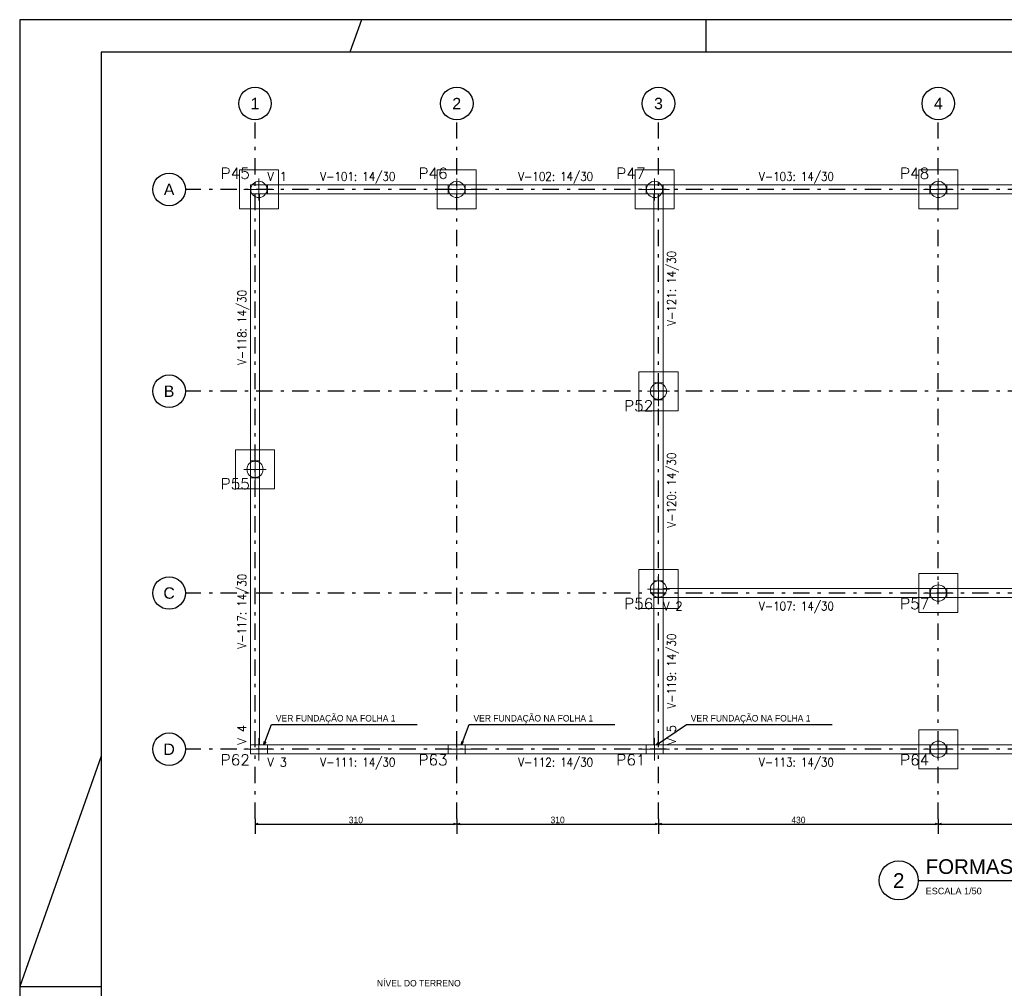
# Model space of a CAD drawing. Header units: millimetres. Extents: x -80 to 444, y 0 to 170.
# Tile 20 of 133: x 0 to 30, y 95 to 124. Entities that reach past the tile are written whole.
import ezdxf
from ezdxf.enums import TextEntityAlignment as Align

# ---------------------------------------------------------------- set-up
doc = ezdxf.new("R2010")
doc.units = ezdxf.units.MM
doc.linetypes.add('DASHDOT', pattern=[1, 0.5, -0.25, 0, -0.25])
for name, color, linetype, lineweight in [('BL_CONTORNO', 6, 'Continuous', 9), ('PILAR_EIXOS', 1, 'Continuous', 0), ('PILAR_REF', 3, 'Continuous', 15), ('PILAR_RET', 2, 'Continuous', 9), ('SAP_CONTORNO', 6, 'Continuous', 9), ('VIG_DIM_VIGAS', 3, 'Continuous', 15), ('VIG_FACES', 5, 'Continuous', 9), ('VIG_REF_VIGAS', 3, 'Continuous', 0)]:
    doc.layers.add(name, color=color, linetype=linetype, lineweight=lineweight)
doc.styles.add('CYPETXT', font='romans', dxfattribs={"height": 0.2})
doc.styles.add('GULIM', font='txt')
doc.styles.get("Standard").update_dxf_attribs({"font": 'arial.ttf'})
doc.dimstyles.new('GULIM-50', dxfattribs={"dimtxt": 0.2, "dimasz": 0.1, "dimexe": 0.3, "dimexo": 0, "dimgap": 0.025, "dimtad": 1, "dimdec": 1, "dimlfac": 50, "dimzin": 12, "dimdsep": 46, "dimtxsty": 'GULIM', "dimblk": 'OPEN30', "dimcen": 0, "dimclrd": 152, "dimclre": 152, "dimclrt": 152, "dimaunit": 1, "dimadec": 0, "dimazin": 0, "dimtfac": 1.875, "dimtdec": 1, "dimtmove": 2, "dimatfit": 3, "dimldrblk": 'OPEN30', "dimfxl": 0, "dimtolj": 1, "dimtzin": 12, "dimlwd": -1, "dimarcsym": 0})

# ---------------------------------------------------------------- blocks, each defined once
blk = doc.blocks.new('EIXOS_DO_PILAR')
at = {"layer": 'PILAR_EIXOS'}
for p, q in [((0, -0.5), (0, 0.5)), ((-0.5, 0), (0.5, 0))]:
    blk.add_line(p, q, dxfattribs=at)
blk = doc.blocks.new('_Open30')
at = {"color": 0, "linetype": 'ByBlock', "lineweight": -2}
for p, q in [((-1, 0.27), (0, 0)), ((0, 0), (-1, -0.27)), ((0, 0), (-1, 0))]:
    blk.add_line(p, q, dxfattribs=at)
blk = doc.blocks.new('*D81')
at = {"color": 152, "lineweight": -2, "transparency": 16777216}
for p, q in [((7.232, 99.845), (7.232, 99.386)), ((13.432, 99.845), (13.432, 99.386))]:
    blk.add_line(p, q, dxfattribs=at)
at = {"color": 152, "transparency": 16777216}
blk.add_line((7.332, 99.686), (13.332, 99.686), dxfattribs=at)
at = {"layer": 'Defpoints', "color": 0, "transparency": 16777216}
for p in [(7.232, 99.845), (13.432, 99.845), (13.432, 99.686)]:
    blk.add_point(p, dxfattribs=at)
at = {"color": 152, "transparency": 16777216, "xscale": 0.1, "yscale": 0.1, "zscale": 0.1, "rotation": 180}
blk.add_blockref('_Open30', (7.232, 99.686), dxfattribs=at)
at = {"color": 152, "transparency": 16777216, "xscale": 0.1, "yscale": 0.1, "zscale": 0.1}
blk.add_blockref('_Open30', (13.432, 99.686), dxfattribs=at)
at = {"color": 152, "transparency": 16777216, "insert": (10.332, 99.813), "char_height": 0.2, "attachment_point": 5, "style": 'GULIM'}
blk.add_mtext('\\A1;310', dxfattribs=at)
blk = doc.blocks.new('*D82')
at = {"color": 152, "lineweight": -2, "transparency": 16777216}
for p, q in [((13.432, 99.845), (13.432, 99.386)), ((19.632, 99.845), (19.632, 99.386))]:
    blk.add_line(p, q, dxfattribs=at)
at = {"color": 152, "transparency": 16777216}
blk.add_line((13.532, 99.686), (19.532, 99.686), dxfattribs=at)
at = {"layer": 'Defpoints', "color": 0, "transparency": 16777216}
for p in [(13.432, 99.845), (19.632, 99.845), (19.632, 99.686)]:
    blk.add_point(p, dxfattribs=at)
at = {"color": 152, "transparency": 16777216, "xscale": 0.1, "yscale": 0.1, "zscale": 0.1, "rotation": 180}
blk.add_blockref('_Open30', (13.432, 99.686), dxfattribs=at)
at = {"color": 152, "transparency": 16777216, "xscale": 0.1, "yscale": 0.1, "zscale": 0.1}
blk.add_blockref('_Open30', (19.632, 99.686), dxfattribs=at)
at = {"color": 152, "transparency": 16777216, "insert": (16.532, 99.813), "char_height": 0.2, "attachment_point": 5, "style": 'GULIM'}
blk.add_mtext('\\A1;310', dxfattribs=at)
blk = doc.blocks.new('*D83')
at = {"color": 152, "lineweight": -2, "transparency": 16777216}
for p, q in [((19.632, 99.845), (19.632, 99.386)), ((28.232, 99.845), (28.232, 99.386))]:
    blk.add_line(p, q, dxfattribs=at)
at = {"color": 152, "transparency": 16777216}
blk.add_line((19.732, 99.686), (28.132, 99.686), dxfattribs=at)
at = {"layer": 'Defpoints', "color": 0, "transparency": 16777216}
for p in [(19.632, 99.845), (28.232, 99.845), (28.232, 99.686)]:
    blk.add_point(p, dxfattribs=at)
at = {"color": 152, "transparency": 16777216, "xscale": 0.1, "yscale": 0.1, "zscale": 0.1, "rotation": 180}
blk.add_blockref('_Open30', (19.632, 99.686), dxfattribs=at)
at = {"color": 152, "transparency": 16777216, "xscale": 0.1, "yscale": 0.1, "zscale": 0.1}
blk.add_blockref('_Open30', (28.232, 99.686), dxfattribs=at)
at = {"color": 152, "transparency": 16777216, "insert": (23.932, 99.813), "char_height": 0.2, "attachment_point": 5, "style": 'GULIM'}
blk.add_mtext('\\A1;430', dxfattribs=at)
blk = doc.blocks.new('*D84')
at = {"color": 152, "lineweight": -2, "transparency": 16777216}
for p, q in [((28.232, 99.845), (28.232, 99.386)), ((36.832, 99.845), (36.832, 99.386))]:
    blk.add_line(p, q, dxfattribs=at)
at = {"color": 152, "transparency": 16777216}
blk.add_line((28.332, 99.686), (36.732, 99.686), dxfattribs=at)
at = {"layer": 'Defpoints', "color": 0, "transparency": 16777216}
for p in [(28.232, 99.845), (36.832, 99.845), (36.832, 99.686)]:
    blk.add_point(p, dxfattribs=at)
at = {"color": 152, "transparency": 16777216, "xscale": 0.1, "yscale": 0.1, "zscale": 0.1, "rotation": 180}
blk.add_blockref('_Open30', (28.232, 99.686), dxfattribs=at)
at = {"color": 152, "transparency": 16777216, "xscale": 0.1, "yscale": 0.1, "zscale": 0.1}
blk.add_blockref('_Open30', (36.832, 99.686), dxfattribs=at)
at = {"color": 152, "transparency": 16777216, "insert": (32.532, 99.813), "char_height": 0.2, "attachment_point": 5, "style": 'GULIM'}
blk.add_mtext('\\A1;430', dxfattribs=at)

msp = doc.modelspace()

# ---------------------------------------------------------------- linework, layer by layer
at = {"color": 1}
for p, q in [((10.5, 124.4), (10.1465, 123.4)), ((21.1, 123.4), (21.1, 124.4)), ((2.5, 101.7714), (0, 94.7)), ((0, 94.7), (2.5, 94.7))]:
    msp.add_line(p, q, dxfattribs=at)
at = {"color": 8, "linetype": 'DASHDOT'}
for p, q in [((7.2318, 99.8453), (7.2318, 121.3253)), ((13.4318, 99.8453), (13.4318, 121.3253)), ((19.6318, 99.8453), (19.6318, 121.3253)), ((28.2318, 99.8453), (28.2318, 121.3253)), ((56.1718, 119.1853), (5.0918, 119.1853)), ((56.1718, 112.9853), (5.0918, 112.9853)), ((56.1718, 106.7853), (5.0918, 106.7853)), ((56.1718, 101.9853), (5.0918, 101.9853))]:
    msp.add_line(p, q, dxfattribs=at)
at = {"color": 2}
msp.add_line((27.6159, 97.9559), (38.9856, 97.9559), dxfattribs=at)
msp.add_lwpolyline([(0, 124.4), (0, 65), (84.1, 65), (84.1, 124.4)], close=True, dxfattribs=at)
at = {"color": 6}
msp.add_lwpolyline([(2.5, 123.4), (2.5, 66), (83.1, 66), (83.1, 123.4)], close=True, dxfattribs=at)
at = {"color": 8}
for centre in [(7.2318, 121.8253), (13.4318, 121.8253), (19.6318, 121.8253), (28.2318, 121.8253), (4.5918, 119.1853), (4.5918, 112.9853), (4.5918, 106.7853), (4.5918, 101.9853)]:
    msp.add_circle(centre, 0.5, dxfattribs=at)
at = {"color": 2}
msp.add_circle((27.0159, 97.9559), 0.6, dxfattribs=at)
at = {"layer": 'BL_CONTORNO'}
for points in [[(6.7518, 118.5853), (7.9518, 118.5853), (7.9518, 119.7853), (6.7518, 119.7853), (6.7518, 118.5853)], [(12.8318, 118.5853), (14.0318, 118.5853), (14.0318, 119.7853), (12.8318, 119.7853), (12.8318, 118.5853)], [(18.9118, 118.5853), (20.1118, 118.5853), (20.1118, 119.7853), (18.9118, 119.7853), (18.9118, 118.5853)], [(27.6318, 118.5853), (28.8318, 118.5853), (28.8318, 119.7853), (27.6318, 119.7853), (27.6318, 118.5853)], [(19.0318, 112.3853), (20.2318, 112.3853), (20.2318, 113.5853), (19.0318, 113.5853), (19.0318, 112.3853)], [(6.6318, 109.9853), (7.8318, 109.9853), (7.8318, 111.1853), (6.6318, 111.1853), (6.6318, 109.9853)], [(19.0318, 106.3053), (20.2318, 106.3053), (20.2318, 107.5053), (19.0318, 107.5053), (19.0318, 106.3053)], [(27.6318, 106.1853), (28.8318, 106.1853), (28.8318, 107.3853), (27.6318, 107.3853), (27.6318, 106.1853)], [(27.6318, 101.3853), (28.8318, 101.3853), (28.8318, 102.5853), (27.6318, 102.5853), (27.6318, 101.3853)]]:
    msp.add_lwpolyline(points, close=True, dxfattribs=at)
at = {"layer": 'PILAR_RET'}
for points in [[(7.0918, 119.0453), (7.6118, 119.0453), (7.6118, 119.3253), (7.0918, 119.3253), (7.0918, 119.0453)], [(7.0918, 119.0453), (7.6118, 119.0453), (7.6118, 119.3253), (7.0918, 119.3253), (7.0918, 119.0453)], [(13.1718, 119.0453), (13.6918, 119.0453), (13.6918, 119.3253), (13.1718, 119.3253), (13.1718, 119.0453)], [(13.1718, 119.0453), (13.6918, 119.0453), (13.6918, 119.3253), (13.1718, 119.3253), (13.1718, 119.0453)], [(19.2518, 119.0453), (19.7718, 119.0453), (19.7718, 119.3253), (19.2518, 119.3253), (19.2518, 119.0453)], [(19.2518, 119.0453), (19.7718, 119.0453), (19.7718, 119.3253), (19.2518, 119.3253), (19.2518, 119.0453)], [(27.9718, 119.0453), (28.4918, 119.0453), (28.4918, 119.3253), (27.9718, 119.3253), (27.9718, 119.0453)], [(27.9718, 119.0453), (28.4918, 119.0453), (28.4918, 119.3253), (27.9718, 119.3253), (27.9718, 119.0453)], [(19.4918, 112.7253), (19.7718, 112.7253), (19.7718, 113.2453), (19.4918, 113.2453), (19.4918, 112.7253)], [(19.4918, 112.7253), (19.7718, 112.7253), (19.7718, 113.2453), (19.4918, 113.2453), (19.4918, 112.7253)], [(7.0918, 110.3253), (7.3718, 110.3253), (7.3718, 110.8453), (7.0918, 110.8453), (7.0918, 110.3253)], [(7.0918, 110.3253), (7.3718, 110.3253), (7.3718, 110.8453), (7.0918, 110.8453), (7.0918, 110.3253)], [(19.4918, 106.6453), (19.7718, 106.6453), (19.7718, 107.1653), (19.4918, 107.1653), (19.4918, 106.6453)], [(19.4918, 106.6453), (19.7718, 106.6453), (19.7718, 107.1653), (19.4918, 107.1653), (19.4918, 106.6453)], [(27.9718, 106.6453), (28.4918, 106.6453), (28.4918, 106.9253), (27.9718, 106.9253), (27.9718, 106.6453)], [(27.9718, 106.6453), (28.4918, 106.6453), (28.4918, 106.9253), (27.9718, 106.9253), (27.9718, 106.6453)], [(7.0918, 101.8453), (7.6118, 101.8453), (7.6118, 102.1253), (7.0918, 102.1253), (7.0918, 101.8453)], [(7.0918, 101.8453), (7.6118, 101.8453), (7.6118, 102.1253), (7.0918, 102.1253), (7.0918, 101.8453)], [(13.1718, 101.8453), (13.6918, 101.8453), (13.6918, 102.1253), (13.1718, 102.1253), (13.1718, 101.8453)], [(13.1718, 101.8453), (13.6918, 101.8453), (13.6918, 102.1253), (13.1718, 102.1253), (13.1718, 101.8453)], [(19.2518, 101.8453), (19.7718, 101.8453), (19.7718, 102.1253), (19.2518, 102.1253), (19.2518, 101.8453)], [(19.2518, 101.8453), (19.7718, 101.8453), (19.7718, 102.1253), (19.2518, 102.1253), (19.2518, 101.8453)], [(27.9718, 101.8453), (28.4918, 101.8453), (28.4918, 102.1253), (27.9718, 102.1253), (27.9718, 101.8453)], [(27.9718, 101.8453), (28.4918, 101.8453), (28.4918, 102.1253), (27.9718, 102.1253), (27.9718, 101.8453)]]:
    msp.add_lwpolyline(points, close=True, dxfattribs=at)
at = {"layer": 'SAP_CONTORNO'}
for centre in [(7.3518, 119.1853), (13.4318, 119.1853), (19.5118, 119.1853), (28.2318, 119.1853), (19.6318, 112.9853), (7.2318, 110.5853), (19.6318, 106.9053), (28.2318, 106.7853), (28.2318, 101.9853)]:
    msp.add_circle(centre, 0.25, dxfattribs=at)
at = {"layer": 'VIG_FACES'}
for p, q in [((7.6118, 119.3253), (13.1718, 119.3253)), ((13.6918, 119.3253), (19.2518, 119.3253)), ((19.7718, 119.3253), (27.9718, 119.3253)), ((28.4918, 119.3253), (36.5718, 119.3253)), ((7.0918, 110.8453), (7.0918, 119.0453)), ((7.3718, 110.8453), (7.3718, 119.0453)), ((7.6118, 119.0453), (13.1718, 119.0453)), ((13.6918, 119.0453), (19.2518, 119.0453)), ((19.4918, 113.2453), (19.4918, 119.0453)), ((19.7718, 119.0453), (27.9718, 119.0453)), ((19.7718, 113.2453), (19.7718, 119.0453)), ((28.4918, 119.0453), (36.5718, 119.0453)), ((19.4918, 107.1653), (19.4918, 112.7253)), ((19.7718, 107.1653), (19.7718, 112.7253)), ((7.0918, 102.1253), (7.0918, 110.3253)), ((7.3718, 102.1253), (7.3718, 110.3253)), ((19.7718, 106.9253), (27.9718, 106.9253)), ((28.4918, 106.9253), (36.6918, 106.9253)), ((19.4918, 102.1253), (19.4918, 106.6453)), ((19.7718, 106.6453), (27.9718, 106.6453)), ((19.7718, 102.1253), (19.7718, 106.6453)), ((28.4918, 106.6453), (36.6918, 106.6453)), ((7.6118, 102.1253), (13.1718, 102.1253)), ((13.6918, 102.1253), (19.2518, 102.1253)), ((19.7718, 102.1253), (27.9718, 102.1253)), ((28.4918, 102.1253), (36.5718, 102.1253)), ((7.6118, 101.8453), (13.1718, 101.8453)), ((13.6918, 101.8453), (19.2518, 101.8453)), ((19.7718, 101.8453), (27.9718, 101.8453)), ((28.4918, 101.8453), (36.5718, 101.8453))]:
    msp.add_line(p, q, dxfattribs=at)

# ---------------------------------------------------------------- block references
at = {"layer": 'PILAR_EIXOS', "zscale": 2}
for p, xscale, yscale in [((7.3518, 119.1853), 0.92, 0.68), ((13.4318, 119.1853), 0.92, 0.68), ((19.5118, 119.1853), 0.92, 0.68), ((28.2318, 119.1853), 0.92, 0.68), ((19.6318, 112.9853), 0.68, 0.92), ((7.2318, 110.5853), 0.68, 0.92), ((19.6318, 106.9053), 0.68, 0.92), ((28.2318, 106.7853), 0.92, 0.68), ((7.3518, 101.9853), 0.92, 0.68), ((13.4318, 101.9853), 0.92, 0.68), ((19.5118, 101.9853), 0.92, 0.68), ((28.2318, 101.9853), 0.92, 0.68)]:
    msp.add_blockref('EIXOS_DO_PILAR', p, dxfattribs=dict(at, xscale=xscale, yscale=yscale))

# ---------------------------------------------------------------- texts
at = {"color": 4}
for s, p in [('1', (7.2318, 121.8253)), ('2', (13.4318, 121.8253)), ('3', (19.6318, 121.8253)), ('4', (28.2318, 121.8253)), ('A', (4.5918, 119.1853)), ('B', (4.5918, 112.9853)), ('C', (4.5918, 106.7853)), ('D', (4.5918, 101.9853))]:
    msp.add_text(s, height=0.35, dxfattribs=at).set_placement(p, align=Align.MIDDLE)
at = {"color": 6}
msp.add_text('FORMAS DE LOCAÇÃO (NÍVEL +0.40)', height=0.45, dxfattribs=at).set_placement((27.8429, 98.1559))
msp.add_text('2', height=0.45, dxfattribs=at).set_placement((27.0159, 97.9559), align=Align.MIDDLE)
at = {"color": 2}
msp.add_text('ESCALA 1/50', height=0.2, dxfattribs=at).set_placement((27.8429, 97.5303))
at = {"color": 2, "style": 'GULIM'}
msp.add_text('NÍVEL DO TERRENO', height=0.2, dxfattribs=at).set_placement((10.9798, 94.6984))
at = {"color": 152, "char_height": 0.2, "attachment_point": 7, "style": 'GULIM'}
for insert in [(7.8721, 102.7764), (13.9451, 102.7764), (20.6246, 102.7764)]:
    msp.add_mtext('\\A1;VER FUNDAÇÃO NA FOLHA 1', dxfattribs=dict(at, insert=insert))
at = {"layer": 'PILAR_REF', "style": 'CYPETXT'}
for s, width, p, p2 in [('P45', 0.972155, (6.1768, 119.512), (7.0718, 119.512)), ('P46', 0.972155, (12.2568, 119.512), (13.1518, 119.512)), ('P47', 0.972155, (18.3368, 119.512), (19.2318, 119.512)), ('P48', 0.972155, (27.0568, 119.512), (27.9518, 119.512)), ('P52', 0.972155, (18.5768, 112.372), (19.4718, 112.372)), ('P55', 0.972155, (6.1768, 109.972), (7.0718, 109.972)), ('P56', 0.972155, (18.5768, 106.292), (19.4718, 106.292)), ('P57', 0.972155, (27.0568, 106.292), (27.9518, 106.292)), ('P62', 0.972155, (6.1768, 101.492), (7.0718, 101.492)), ('P63', 0.972155, (12.2568, 101.492), (13.1518, 101.492)), ('P61', 1.084327, (18.3368, 101.492), (19.2318, 101.492)), ('P64', 0.955678, (27.0568, 101.492), (27.9518, 101.492))]:
    msp.add_text(s, height=0.33333, dxfattribs=dict(at, width=width)).set_placement(p, p2, align=Align.FIT)
at = {"layer": 'VIG_DIM_VIGAS', "style": 'CYPETXT', "width": 0.775385}
for s, p, p2 in [('V-101: 14/30', (9.2398, 119.452), (11.5438, 119.452)), ('V-102: 14/30', (15.3198, 119.452), (17.6238, 119.452)), ('V-103: 14/30', (22.7198, 119.452), (25.0238, 119.452)), ('V-107: 14/30', (22.7198, 106.252), (25.0238, 106.252)), ('V-111: 14/30', (9.2398, 101.452), (11.5438, 101.452)), ('V-112: 14/30', (15.3198, 101.452), (17.6238, 101.452)), ('V-113: 14/30', (22.7198, 101.452), (25.0238, 101.452))]:
    msp.add_text(s, height=0.266667, dxfattribs=at).set_placement(p, p2, align=Align.FIT)
for s, p, p2 in [('V-121: 14/30', (20.1651, 114.9933), (20.1651, 117.2973)), ('V-118: 14/30', (6.9651, 113.7933), (6.9651, 116.0973)), ('V-120: 14/30', (20.1651, 108.7933), (20.1651, 111.0973)), ('V-117: 14/30', (6.9651, 105.0733), (6.9651, 107.3773)), ('V-119: 14/30', (20.1651, 103.2333), (20.1651, 105.5373))]:
    msp.add_text(s, height=0.266667, rotation=90, dxfattribs=at).set_placement(p, p2, align=Align.FIT)
at = {"layer": 'VIG_REF_VIGAS', "style": 'CYPETXT'}
for s, width, p, p2 in [('V 1', 0.9513, (7.6118, 119.452), (8.2158, 119.452)), ('V 2', 0.849375, (19.7718, 106.252), (20.3758, 106.252)), ('V 3', 0.849375, (7.6118, 101.452), (8.2158, 101.452))]:
    msp.add_text(s, height=0.26667, dxfattribs=dict(at, width=width)).set_placement(p, p2, align=Align.FIT)
for s, width, p, p2 in [('V 4', 0.834474, (6.9651, 102.1253), (6.9651, 102.7293)), ('V 5', 0.849375, (20.1651, 102.1253), (20.1651, 102.7293))]:
    msp.add_text(s, height=0.26667, rotation=90, dxfattribs=dict(at, width=width)).set_placement(p, p2, align=Align.FIT)

# ---------------------------------------------------------------- dimensions: what is measured, and where the dimension line sits
for base, p1, p2, picture, middle in [((13.4318, 99.6856), (7.2318, 99.8453), (13.4318, 99.8453), '*D81', (10.3318, 99.8134)), ((19.6318, 99.6856), (13.4318, 99.8453), (19.6318, 99.8453), '*D82', (16.5318, 99.8134)), ((28.2318, 99.6856), (19.6318, 99.8453), (28.2318, 99.8453), '*D83', (23.9318, 99.8133)), ((36.8318, 99.6856), (28.2318, 99.8453), (36.8318, 99.8453), '*D84', (32.5318, 99.8133))]:
    dim = msp.add_linear_dim(base=base, p1=p1, p2=p2, dimstyle='GULIM-50')
    dim.commit()
    dim.dimension.update_dxf_attribs({"geometry": picture, "text_midpoint": middle})

# ---------------------------------------------------------------- leaders
at = {"annotation_type": 0, "has_hookline": 1, "hookline_direction": 0, "text_width": 4.3429}
for points in [[(7.5003, 102.1253), (7.7376, 102.7514), (7.8471, 102.7514)], [(13.5733, 102.1253), (13.8106, 102.7514), (13.9201, 102.7514)], [(19.5674, 102.1253), (20.4901, 102.7514), (20.5996, 102.7514)]]:
    msp.add_leader(points, dimstyle='GULIM-50', dxfattribs=at)

doc.saveas('drawing.dxf')
